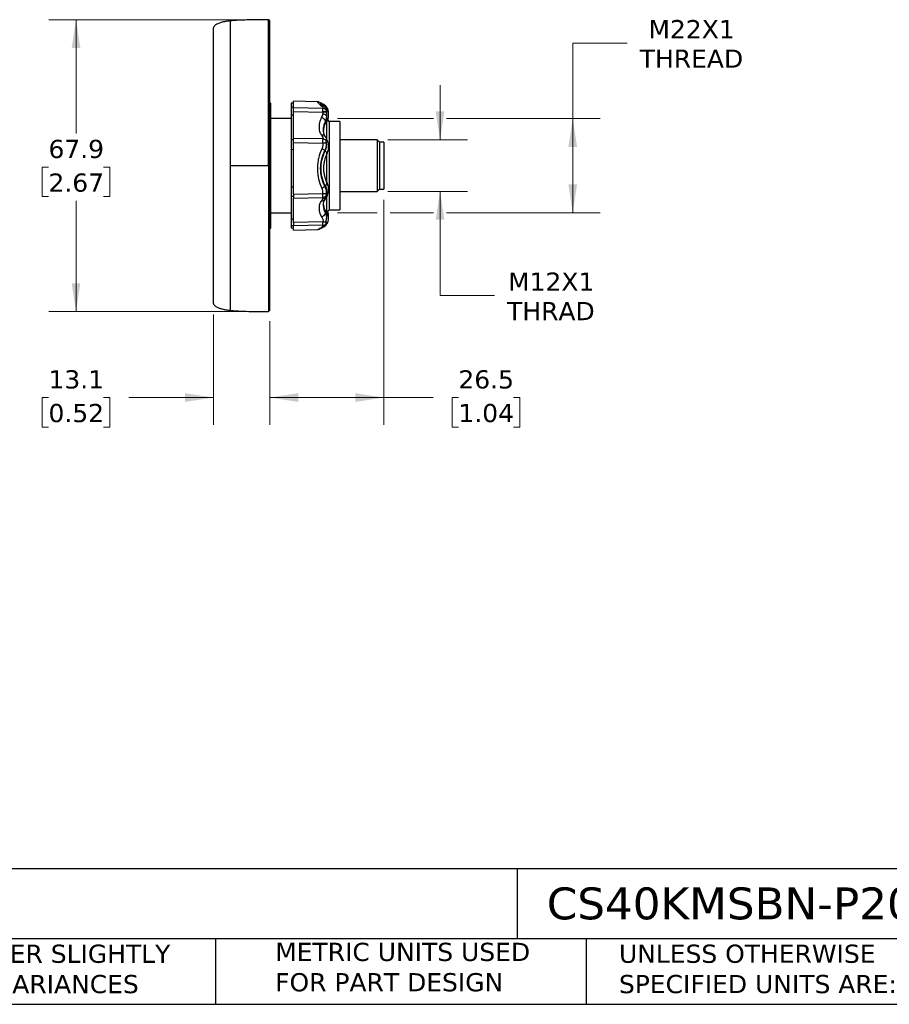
# Model space of a CAD drawing. Header units: millimetres. Extents: x 13 to 546, y 13 to 419.
# Tile 2 of 9: x 196 to 398, y 13 to 242. Entities that reach past the tile are written whole.
import ezdxf

# ---------------------------------------------------------------- set-up
doc = ezdxf.new("R2010")
doc.units = ezdxf.units.MM
doc.header["$LTSCALE"] = 2
doc.linetypes.add('SLD-Solid', pattern=[0])
doc.layers.add('TEXT', color=140, linetype='SLD-Solid', lineweight=25)
doc.styles.add('SLDTEXTSTYLE0', font='VERDANA.TTF')
doc.dimstyles.new('SLDDIMSTYLE1', dxfattribs={"dimtxt": 4.316016, "dimasz": 6.604, "dimexe": 0, "dimexo": 0.0625, "dimgap": 1.079004, "dimtad": 0, "dimtih": 1, "dimtoh": 1, "dimrnd": 1e-09, "dimzin": 12, "dimdsep": 46, "dimtxsty": 'SLDTEXTSTYLE0', "dimsah": 1, "dimcen": 0.09, "dimadec": 0, "dimazin": 3, "dimtfac": 1, "dimtofl": 0, "dimtmove": 0, "dimatfit": 3, "dimfxl": 0, "dimfrac": 2, "dimtolj": 1, "dimtzin": 12, "dimarcsym": 0})
doc.dimstyles.new('SLDDIMSTYLE2', dxfattribs={"dimtxt": 4.316016, "dimasz": 6.604, "dimexe": 0, "dimexo": 0.0625, "dimgap": 1.079004, "dimtad": 0, "dimtih": 1, "dimtoh": 1, "dimrnd": 1e-09, "dimzin": 12, "dimdsep": 46, "dimtxsty": 'SLDTEXTSTYLE0', "dimsah": 1, "dimcen": 0.09, "dimadec": 0, "dimazin": 3, "dimtfac": 1, "dimtmove": 0, "dimatfit": 0, "dimfxl": 0, "dimfrac": 2, "dimtolj": 1, "dimtzin": 12, "dimarcsym": 0})

# ---------------------------------------------------------------- blocks, each defined once
blk = doc.blocks.new('_D_1')
at = {"color": 7, "linetype": 'SLD-Solid', "lineweight": 0}
for p, q in [((251.12, 241.74), (202.51, 241.74)), ((208.86, 241.74), (208.86, 215.28)), ((202.45, 207.45), (201, 207.45)), ((201, 207.45), (201, 200.59)), ((215.27, 207.45), (216.72, 207.45)), ((216.72, 207.45), (216.72, 200.59)), ((201, 200.59), (202.45, 200.59)), ((208.86, 173.84), (208.86, 199.63)), ((216.72, 200.59), (215.27, 200.59)), ((251.12, 173.84), (202.51, 173.84))]:
    blk.add_line(p, q, dxfattribs=at)
at = {"color": 7, "linetype": 'SLD-Solid', "lineweight": 18}
for points in [[(208.86, 241.74), (207.84, 235.14), (209.87, 235.14)], [(208.86, 173.84), (209.87, 180.45), (207.84, 180.45)]]:
    blk.add_solid(points, dxfattribs=at)
at = {"color": 7, "linetype": 'SLD-Solid', "lineweight": 18, "char_height": 4.233, "attachment_point": 1, "style": 'SLDTEXTSTYLE0'}
for s, insert in [('67.9', (202.45, 213.8)), ('2.67', (202.45, 205.97))]:
    blk.add_mtext(s, dxfattribs=dict(at, insert=insert))
blk = doc.blocks.new('_D_2')
at = {"color": 7, "linetype": 'SLD-Solid', "lineweight": 0}
for p, q in [((240.86, 173.19), (240.86, 147.49)), ((253.96, 171.6), (253.96, 147.49)), ((202.45, 153.84), (201, 153.84)), ((201, 153.84), (201, 146.98)), ((215.27, 153.84), (216.72, 153.84)), ((216.72, 153.84), (216.72, 146.98)), ((240.86, 153.84), (221.12, 153.84)), ((253.96, 153.84), (266.66, 153.84)), ((201, 146.98), (202.45, 146.98)), ((216.72, 146.98), (215.27, 146.98))]:
    blk.add_line(p, q, dxfattribs=at)
at = {"color": 7, "linetype": 'SLD-Solid', "lineweight": 18}
for points in [[(240.86, 153.84), (234.26, 154.86), (234.26, 152.83)], [(253.96, 153.84), (260.56, 152.83), (260.56, 154.86)]]:
    blk.add_solid(points, dxfattribs=at)
at = {"color": 7, "linetype": 'SLD-Solid', "lineweight": 18, "char_height": 4.233, "attachment_point": 1, "style": 'SLDTEXTSTYLE0'}
for s, insert in [('13.1', (202.45, 160.19)), ('0.52', (202.45, 152.36))]:
    blk.add_mtext(s, dxfattribs=dict(at, insert=insert))
blk = doc.blocks.new('_D_3')
at = {"color": 7, "linetype": 'SLD-Solid', "lineweight": 0}
for p, q in [((280.46, 199.8), (280.46, 147.49)), ((253.96, 171.6), (253.96, 147.49)), ((253.96, 153.84), (280.46, 153.84)), ((280.46, 153.84), (292, 153.84)), ((297.85, 153.84), (296.4, 153.84)), ((296.4, 153.84), (296.4, 146.98)), ((310.67, 153.84), (312.12, 153.84)), ((312.12, 153.84), (312.12, 146.98)), ((296.4, 146.98), (297.85, 146.98)), ((312.12, 146.98), (310.67, 146.98))]:
    blk.add_line(p, q, dxfattribs=at)
at = {"color": 7, "linetype": 'SLD-Solid', "lineweight": 18}
for points in [[(253.96, 153.84), (260.56, 152.83), (260.56, 154.86)], [(280.46, 153.84), (273.86, 154.86), (273.86, 152.83)]]:
    blk.add_solid(points, dxfattribs=at)
at = {"color": 7, "linetype": 'SLD-Solid', "lineweight": 18, "char_height": 4.233, "attachment_point": 1, "style": 'SLDTEXTSTYLE0'}
for s, insert in [('26.5', (297.85, 160.19)), ('1.04', (297.85, 152.36))]:
    blk.add_mtext(s, dxfattribs=dict(at, insert=insert))
blk = doc.blocks.new('_D_4')
at = {"color": 7, "linetype": 'SLD-Solid', "lineweight": 0}
for p, q in [((337.16, 236.28), (324.46, 236.28)), ((324.46, 236.28), (324.46, 218.74)), ((269.7, 218.74), (292.06, 218.74)), ((295.1, 218.74), (330.81, 218.74)), ((324.46, 218.74), (324.46, 196.84)), ((269.7, 196.84), (278.94, 196.84)), ((281.98, 196.84), (292.06, 196.84)), ((295.1, 196.84), (330.81, 196.84))]:
    blk.add_line(p, q, dxfattribs=at)
at = {"color": 7, "linetype": 'SLD-Solid', "lineweight": 18}
for points in [[(324.46, 218.74), (323.45, 212.14), (325.48, 212.14)], [(324.46, 196.84), (325.48, 203.45), (323.45, 203.45)]]:
    blk.add_solid(points, dxfattribs=at)
at = {"color": 7, "linetype": 'SLD-Solid', "lineweight": 18, "char_height": 4.233, "attachment_point": 1, "style": 'SLDTEXTSTYLE0'}
for s, insert in [('M22X1', (342.08, 241.66)), ('THREAD', (340.06, 234.8))]:
    blk.add_mtext(s, dxfattribs=dict(at, insert=insert))
blk = doc.blocks.new('_D_5')
at = {"color": 7, "linetype": 'SLD-Solid', "lineweight": 0}
for p, q in [((293.58, 213.79), (293.58, 226.49)), ((281.45, 213.79), (299.93, 213.79)), ((281.45, 201.79), (299.93, 201.79)), ((293.58, 177.56), (293.58, 201.79)), ((306.28, 177.56), (293.58, 177.56))]:
    blk.add_line(p, q, dxfattribs=at)
at = {"color": 7, "linetype": 'SLD-Solid', "lineweight": 18}
for points in [[(293.58, 213.79), (294.6, 220.4), (292.56, 220.4)], [(293.58, 201.79), (292.56, 195.19), (294.6, 195.19)]]:
    blk.add_solid(points, dxfattribs=at)
at = {"color": 7, "linetype": 'SLD-Solid', "lineweight": 18, "char_height": 4.233, "attachment_point": 1, "style": 'SLDTEXTSTYLE0'}
for s, insert in [('M12X1', (309.41, 182.93)), ('THRAD', (309.18, 176.07))]:
    blk.add_mtext(s, dxfattribs=dict(at, insert=insert))

msp = doc.modelspace()

# ---------------------------------------------------------------- linework, layer by layer
for p, q in [((253.961, 241.443), (253.661, 241.743)), ((253.661, 207.793), (253.661, 241.743)), ((253.961, 174.143), (253.961, 241.443)), ((254.211, 193.343), (254.211, 222.243)), ((259.461, 222.302), (258.961, 222.293)), ((258.961, 222.293), (258.961, 221.397)), ((265.074, 222.644), (259.461, 222.791)), ((259.461, 221.235), (259.461, 222.791)), ((265.08, 222.639), (265.053, 222.644)), ((259.461, 221.41), (258.961, 221.397)), ((266.315, 221.104), (259.461, 221.235)), ((259.461, 220.373), (266.346, 220.242)), ((259.461, 214.116), (259.461, 220.373)), ((266.874, 221.324), (266.623, 221.542)), ((266.96, 221.662), (266.684, 221.883)), ((266.732, 221.449), (266.701, 221.475)), ((266.851, 221.706), (266.732, 221.84)), ((266.935, 221.659), (266.732, 221.84)), ((267.022, 221.154), (267.045, 221.131)), ((267.09, 221.506), (267.078, 221.527)), ((258.961, 218.743), (254.211, 218.743)), ((258.961, 219.601), (259.461, 219.611)), ((258.961, 219.601), (258.961, 213.779)), ((266.886, 217.595), (267.075, 217.846)), ((267.161, 218.002), (267.161, 214.024)), ((267.811, 218.093), (267.431, 218.473)), ((267.485, 218.68), (267.478, 218.653)), ((267.504, 218.676), (267.595, 219.115)), ((270.261, 218.093), (267.811, 218.093)), ((267.811, 218.093), (267.811, 197.493)), ((270.261, 218.093), (270.261, 197.493)), ((259.461, 213.773), (258.961, 213.779)), ((266.347, 213.994), (259.461, 214.116)), ((259.461, 201.142), (259.461, 213.156)), ((259.461, 213.156), (266.315, 213.029)), ((267.106, 214.092), (267.158, 213.955)), ((267.235, 213.866), (267.124, 214.101)), ((278.911, 213.793), (270.261, 213.793)), ((279.461, 213.243), (278.911, 213.793)), ((278.911, 213.793), (278.911, 201.793)), ((280.461, 213.243), (279.461, 213.243)), ((279.461, 213.243), (279.461, 202.343)), ((280.461, 213.243), (280.461, 202.343)), ((258.961, 211.516), (258.961, 202.774)), ((259.461, 211.505), (258.961, 211.516)), ((266.851, 211.204), (266.732, 211.304)), ((267.161, 210.355), (267.161, 204.061)), ((267.257, 210.576), (267.29, 210.644)), ((267.279, 210.632), (267.278, 210.619)), ((267.284, 210.673), (267.279, 210.632)), ((253.661, 207.793), (253.661, 173.843)), ((267.183, 204.032), (267.237, 203.882)), ((267.323, 203.719), (267.246, 203.894)), ((259.461, 202.784), (258.961, 202.774)), ((266.85, 203.094), (266.732, 202.982)), ((267.278, 203.815), (267.313, 203.715)), ((267.313, 203.715), (267.422, 203.411)), ((270.261, 201.793), (278.911, 201.793)), ((278.911, 201.793), (279.461, 202.343)), ((279.461, 202.343), (280.461, 202.343)), ((258.961, 200.67), (259.461, 200.675)), ((258.961, 200.67), (258.961, 195.37)), ((259.461, 201.142), (266.315, 201.282)), ((259.461, 200.259), (266.346, 200.394)), ((259.461, 194.563), (259.461, 200.259)), ((267.158, 200.509), (267.119, 200.438)), ((267.139, 200.431), (267.22, 200.595)), ((267.161, 200.454), (267.161, 197.047)), ((267.024, 197.251), (266.857, 197.439)), ((267.264, 196.946), (267.811, 197.493)), ((267.503, 196.913), (267.431, 197.114)), ((267.811, 197.493), (270.261, 197.493)), ((254.211, 196.843), (258.961, 196.843)), ((259.461, 195.361), (258.961, 195.37)), ((266.347, 194.706), (259.461, 194.563)), ((267.485, 196.906), (267.478, 196.934)), ((267.488, 196.433), (267.494, 196.412)), ((267.595, 196.472), (267.504, 196.91)), ((267.601, 195.959), (267.511, 196.416)), ((259.461, 193.767), (258.961, 193.779)), ((258.961, 193.779), (258.961, 193.293)), ((258.961, 193.293), (259.461, 193.285)), ((266.315, 193.931), (259.461, 193.787)), ((259.461, 192.796), (259.461, 193.787)), ((259.461, 192.796), (265.074, 192.943)), ((266.548, 193.595), (266.96, 193.924)), ((267.09, 194.08), (267.078, 194.059)), ((253.661, 173.843), (253.961, 174.143))]:
    msp.add_line(p, q)
at = {"flags": 128}
for points in [[(267.252, 210.567), (267.269, 210.615), (267.265, 210.672), (267.241, 210.738), (267.197, 210.813), (267.133, 210.894), (267.051, 210.982), (266.952, 211.076), (266.835, 211.173)], [(267.216, 200.587), (267.194, 200.552), (267.158, 200.509)]]:
    msp.add_lwpolyline(points, dxfattribs=at)
for centre, radius, start, end in [((253.811, 221.609), 0.75, 57.76905, 78.46304), ((266.254, 220.025), 1.081, 41.56054, 86.80756), ((266.591, 218.985), 1.371, 70.55668, 100.7183), ((266.628, 218.81), 1.46, 72.18814, 101.15184), ((265.54, 220.579), 1.722, 10.49772, 41.22999), ((265.755, 217.752), 1.235, 19.43739, 78.22957), ((266.101, 218.259), 1.575, 47.86121, 81.39435), ((266.471, 217.858), 0.491, 327.88937, 355.16295), ((266.683, 218.161), 0.503, 321.35863, 353.46341), ((265.459, 218.804), 1.81, 352.23984, 20.14264), ((266.24, 214.178), 0.733, 34.27683, 108.52854), ((266.512, 211.081), 1.958, 73.66004, 95.79208), ((266.979, 213.725), 0.292, 27.81828, 52.22199), ((266.41, 203.852), 0.843, 300.34392, 0.95151), ((266.193, 200.386), 0.777, 256.15025, 324.23679), ((266.475, 202.882), 1.608, 264.28203, 291.45859), ((266.198, 201.594), 1.158, 276.85005, 317.15851), ((266.439, 201.06), 0.906, 263.50756, 322.53881), ((266.219, 201.517), 1.13, 276.43157, 319.1854), ((266.404, 197.114), 0.558, 4.48871, 35.387), ((266.625, 196.857), 0.561, 5.8765, 44.49942), ((265.759, 197.09), 1.206, 281.84503, 344.1779), ((265.315, 196.177), 1.954, 340.60061, 7.52448), ((253.811, 193.978), 0.75, 281.53696, 302.23095), ((266.26, 194.984), 1.054, 272.99346, 319.63962)]:
    msp.add_arc(centre, radius, start, end)
for points, knots in [([(244.712, 241.455), (244.354, 241.413), (243.659, 241.332), (242.693, 241.109), (241.935, 240.849), (241.41, 240.578), (241.092, 240.339), (240.928, 240.128), (240.868, 239.969), (240.863, 239.896), (240.861, 239.862)], [0, 0, 0, 0, 0.2469618, 0.4807459, 0.6788921, 0.7958435, 0.8848038, 0.95002, 0.9763247, 1, 1, 1, 1]), ([(253.661, 241.743), (251.989, 241.739), (249.66, 241.734), (246.676, 241.614), (245.367, 241.508), (244.712, 241.455)], [0, 0, 0, 0, 0.5599991, 0.7800022, 1, 1, 1, 1]), ([(244.712, 241.455), (244.712, 241.455), (244.712, 241.238), (244.712, 240.378), (244.712, 239.735), (244.712, 238.049), (244.712, 237.006), (244.712, 234.558), (244.712, 233.153), (244.712, 230.038), (244.712, 228.326), (244.712, 224.663), (244.712, 222.71), (244.712, 218.64), (244.712, 216.521), (244.712, 212.199), (244.712, 209.996), (244.712, 207.793)], [0, 0, 0, 0, 0.125, 0.125, 0.25, 0.25, 0.375, 0.375, 0.5, 0.5, 0.625, 0.625, 0.75, 0.75, 0.875, 0.875, 1, 1, 1, 1]), ([(240.861, 175.725), (240.861, 175.725), (240.861, 175.932), (240.861, 176.751), (240.861, 177.363), (240.861, 178.969), (240.861, 179.963), (240.861, 182.296), (240.861, 183.633), (240.861, 186.602), (240.861, 188.232), (240.861, 191.722), (240.861, 193.582), (240.861, 197.46), (240.861, 199.479), (240.861, 203.596), (240.861, 205.694), (240.861, 209.892), (240.861, 211.991), (240.861, 216.108), (240.861, 218.126), (240.861, 222.004), (240.861, 223.864), (240.861, 227.355), (240.861, 228.985), (240.861, 231.953), (240.861, 233.291), (240.861, 235.623), (240.861, 236.617), (240.861, 238.224), (240.861, 238.836), (240.861, 239.655), (240.861, 239.862), (240.861, 239.862)], [0, 0, 0, 0, 0.0625, 0.0625, 0.125, 0.125, 0.1875, 0.1875, 0.25, 0.25, 0.3125, 0.3125, 0.375, 0.375, 0.4375, 0.4375, 0.5, 0.5, 0.5625, 0.5625, 0.625, 0.625, 0.6875, 0.6875, 0.75, 0.75, 0.8125, 0.8125, 0.875, 0.875, 0.9375, 0.9375, 1, 1, 1, 1]), ([(265.102, 222.634), (265.046, 222.653), (265.025, 222.646), (265.052, 222.578), (265.102, 222.517), (265.353, 222.261), (265.654, 221.995), (266.072, 221.661)], [0, 0, 0, 0, 0.25, 0.25, 0.5, 0.5, 1, 1, 1, 1]), ([(266.572, 221.978), (266.436, 222.055), (266.154, 222.215), (265.753, 222.426), (265.401, 222.586), (265.226, 222.612), (265.15, 222.624)], [0, 0, 0, 0, 0.239278, 0.4972388, 0.7800457, 1, 1, 1, 1]), ([(266.733, 221.84), (266.58, 221.926), (266.276, 222.098), (265.961, 222.267), (265.759, 222.358), (265.701, 222.347), (265.724, 222.293), (265.805, 222.217), (265.817, 222.205)], [0, 0, 0, 0, 0.1926683, 0.384648, 0.5788644, 0.7714316, 0.9645261, 1, 1, 1, 1]), ([(266.65, 221.523), (266.52, 221.621), (266.261, 221.818), (265.982, 222.047), (265.879, 222.143), (265.828, 222.191)], [0, 0, 0, 0, 0.3364206, 0.668474, 1, 1, 1, 1]), ([(266.835, 221.714), (266.692, 221.794), (266.405, 221.955), (266.105, 222.115), (265.919, 222.196), (265.85, 222.198), (265.902, 222.132), (265.925, 222.103)], [0, 0, 0, 0, 0.2079674, 0.4162574, 0.6268736, 0.8358293, 1, 1, 1, 1]), ([(258.961, 221.397), (258.961, 221.315), (258.961, 221.214), (258.961, 220.978), (258.961, 220.84), (258.961, 220.535), (258.961, 220.367), (258.961, 220.004), (258.961, 219.808), (258.961, 219.601)], [0, 0, 0, 0, 0.25, 0.25, 0.5, 0.5, 0.75, 0.75, 1, 1, 1, 1]), ([(259.461, 220.373), (259.461, 220.559), (259.461, 220.729), (259.461, 221.022), (259.461, 221.142), (259.461, 221.235)], [0, 0, 0, 0, 0.5, 0.5, 1, 1, 1, 1]), ([(266.627, 221.535), (266.618, 221.543), (266.563, 221.589), (266.438, 221.638), (266.26, 221.677), (266.134, 221.666), (266.072, 221.661)], [0, 0, 0, 0, 0.0663837, 0.3798785, 0.6933777, 1, 1, 1, 1]), ([(266.072, 221.661), (266.091, 221.645), (266.129, 221.613), (266.178, 221.563), (266.22, 221.511), (266.255, 221.458), (266.289, 221.39), (266.316, 221.307), (266.328, 221.207), (266.319, 221.139), (266.315, 221.104)], [0, 0, 0, 0, 0.0999681, 0.19955, 0.2990028, 0.3985845, 0.4985526, 0.6659216, 0.8326638, 1, 1, 1, 1]), ([(266.336, 220.332), (266.333, 220.369), (266.325, 220.444), (266.317, 220.552), (266.311, 220.659), (266.307, 220.761), (266.306, 220.858), (266.306, 220.949), (266.309, 221.033), (266.313, 221.08), (266.315, 221.104)], [0, 0, 0, 0, 0.1128858, 0.2296781, 0.3502257, 0.4743193, 0.601692, 0.7320207, 0.8649305, 1, 1, 1, 1]), ([(266.733, 221.84), (266.691, 221.884), (266.635, 221.943), (266.563, 221.979), (266.545, 221.988)], [0, 0, 0, 0, 0.7486666, 1, 1, 1, 1]), ([(266.834, 221.332), (266.905, 221.264), (267.088, 221.087), (267.073, 220.873), (267.063, 220.742)], [0, 0, 0, 0, 0.3871464, 1, 1, 1, 1]), ([(266.851, 221.706), (266.927, 221.607), (267.083, 221.406), (267.214, 221.107), (267.243, 220.91), (267.252, 220.848)], [0, 0, 0, 0, 0.4010683, 0.8111895, 1, 1, 1, 1]), ([(267.078, 221.527), (267.077, 221.53), (267.039, 221.598), (266.943, 221.653), (266.851, 221.706)], [0, 0, 0, 0, 0.0406571, 1, 1, 1, 1]), ([(267.035, 221.153), (267.014, 221.175), (266.972, 221.219), (266.93, 221.263), (266.909, 221.285)], [0, 0, 0, 0, 0.49998315, 1, 1, 1, 1]), ([(267.084, 221.524), (267.063, 221.548), (267.02, 221.595), (266.977, 221.643), (266.956, 221.667)], [0, 0, 0, 0, 0.4999852, 1, 1, 1, 1]), ([(267.063, 220.742), (267.059, 220.723), (267.052, 220.685), (267.044, 220.618), (267.037, 220.532), (267.034, 220.422), (267.043, 220.325), (267.048, 220.278)], [0, 0, 0, 0, 0.17076061, 0.33710033, 0.50042471, 0.75808323, 1, 1, 1, 1]), ([(267.592, 219.1), (267.618, 219.275), (267.67, 219.632), (267.588, 220.177), (267.391, 220.701), (267.158, 220.996), (267.043, 221.141)], [0, 0, 0, 0, 0.2437365, 0.4964015, 0.7510727, 1, 1, 1, 1]), ([(267.045, 221.131), (267.055, 221.122), (267.144, 221.036), (267.201, 220.845), (267.207, 220.567), (267.1, 220.373), (267.048, 220.278)], [0, 0, 0, 0, 0.0392944, 0.35937, 0.6830217, 1, 1, 1, 1]), ([(267.075, 220.2), (267.088, 220.159), (267.114, 220.077), (267.142, 219.949), (267.158, 219.829), (267.166, 219.723), (267.168, 219.634), (267.166, 219.555), (267.16, 219.488), (267.159, 219.446), (267.158, 219.427)], [0, 0, 0, 0, 0.162493, 0.329215, 0.5001837, 0.6250387, 0.7388804, 0.8416943, 0.9313367, 1, 1, 1, 1]), ([(267.615, 219.832), (267.629, 219.938), (267.664, 220.222), (267.573, 220.671), (267.386, 221.137), (267.187, 221.392), (267.092, 221.514)], [0, 0, 0, 0, 0.1760955, 0.4710114, 0.747866, 1, 1, 1, 1]), ([(266.007, 214.873), (265.836, 215.151), (265.705, 215.454), (265.531, 216.089), (265.487, 216.423), (265.487, 217.126), (265.532, 217.487), (265.705, 218.217), (265.835, 218.587), (266.007, 218.961)], [0, 0, 0, 0, 0.25, 0.25, 0.5, 0.5, 0.75, 0.75, 1, 1, 1, 1]), ([(266.007, 218.961), (266.07, 219.099), (266.133, 219.238), (266.248, 219.522), (266.3, 219.667), (266.337, 219.817)], [0, 0, 0, 0, 0.5, 0.5, 1, 1, 1, 1]), ([(266.501, 215.766), (266.485, 215.876), (266.423, 216.288), (266.537, 217.105), (266.79, 217.805), (266.919, 218.163)], [0, 0, 0, 0, 0.1525767, 0.5666031, 1, 1, 1, 1]), ([(266.96, 217.816), (266.891, 217.703), (266.748, 217.468), (266.592, 217.044), (266.482, 216.559), (266.468, 216.2), (266.461, 216.015)], [0, 0, 0, 0, 0.2274765, 0.4695161, 0.7270239, 1, 1, 1, 1]), ([(266.461, 216.015), (266.467, 216.175), (266.48, 216.527), (266.606, 217.085), (266.788, 217.417), (266.886, 217.595)], [0, 0, 0, 0, 0.2788169, 0.6126275, 1, 1, 1, 1]), ([(267.158, 219.427), (267.157, 219.375), (267.154, 219.27), (267.14, 219.113), (267.119, 218.954), (267.091, 218.796), (267.056, 218.637), (267.016, 218.479), (266.97, 218.321), (266.936, 218.216), (266.919, 218.163)], [0, 0, 0, 0, 0.1212903, 0.2437437, 0.3672615, 0.4917815, 0.6172802, 0.7437734, 0.8713157, 1, 1, 1, 1]), ([(267.075, 217.846), (267.178, 217.981), (267.386, 218.256), (267.464, 218.533), (267.503, 218.674)], [0, 0, 0, 0, 0.493349, 1, 1, 1, 1]), ([(267.478, 218.653), (267.468, 218.59), (267.439, 218.412), (267.284, 218.225), (267.183, 218.104)], [0, 0, 0, 0, 0.350444, 1, 1, 1, 1]), ([(267.575, 219.113), (267.561, 219.037), (267.528, 218.845), (267.356, 218.667), (267.252, 218.56)], [0, 0, 0, 0, 0.397995, 1, 1, 1, 1]), ([(266.845, 214.591), (266.734, 214.816), (266.512, 215.266), (266.478, 215.822), (266.461, 216.1)], [0, 0, 0, 0, 0.5005977, 1, 1, 1, 1]), ([(258.961, 213.779), (258.961, 213.645), (258.961, 213.494), (258.961, 213.164), (258.961, 212.982), (258.961, 212.598), (258.961, 212.395), (258.961, 211.969), (258.961, 211.745), (258.961, 211.516)], [0, 0, 0, 0, 0.25, 0.25, 0.5, 0.5, 0.75, 0.75, 1, 1, 1, 1]), ([(259.461, 213.156), (259.461, 213.352), (259.461, 213.535), (259.461, 213.862), (259.461, 214.002), (259.461, 214.116)], [0, 0, 0, 0, 0.5, 0.5, 1, 1, 1, 1]), ([(266.007, 214.873), (266.1, 214.721), (266.193, 214.573), (266.303, 214.353), (266.337, 214.28), (266.375, 214.134), (266.376, 214.061), (266.347, 213.994)], [0, 0, 0, 0, 0.5, 0.5, 0.75, 0.75, 1, 1, 1, 1]), ([(266.315, 213.029), (266.318, 212.985), (266.324, 212.896), (266.324, 212.762), (266.318, 212.629), (266.304, 212.495), (266.279, 212.332), (266.235, 212.14), (266.166, 211.922), (266.103, 211.781), (266.072, 211.711)], [0, 0, 0, 0, 0.0999622, 0.1995413, 0.2989956, 0.3985844, 0.498566, 0.6659147, 0.8326542, 1, 1, 1, 1]), ([(266.315, 213.029), (266.306, 213.228), (266.303, 213.41), (266.312, 213.742), (266.324, 213.881), (266.347, 213.994)], [0, 0, 0, 0, 0.5, 0.5, 1, 1, 1, 1]), ([(266.347, 213.994), (266.474, 213.975), (266.607, 213.934), (266.848, 213.808), (266.957, 213.725), (267.043, 213.632)], [0, 0, 0, 0, 0.5, 0.5, 1, 1, 1, 1]), ([(267.123, 214.087), (267.083, 214.164), (267.006, 214.313), (266.898, 214.5), (266.845, 214.591)], [0, 0, 0, 0, 0.5154996, 1, 1, 1, 1]), ([(266.851, 211.204), (266.941, 211.382), (267.016, 211.569), (267.131, 211.959), (267.17, 212.163), (267.225, 212.784), (267.173, 213.203), (267.048, 213.58)], [0, 0, 0, 0, 0.25, 0.25, 0.5, 0.5, 1, 1, 1, 1]), ([(267.063, 212.96), (267.051, 213.084), (267.042, 213.199), (267.035, 213.411), (267.036, 213.504), (267.048, 213.58)], [0, 0, 0, 0, 0.5, 0.5, 1, 1, 1, 1]), ([(267.043, 213.632), (267.043, 213.641), (267.044, 213.661), (267.052, 213.689), (267.062, 213.72), (267.074, 213.748), (267.084, 213.774), (267.097, 213.803), (267.112, 213.837), (267.127, 213.874), (267.138, 213.904), (267.145, 213.928), (267.15, 213.947), (267.156, 213.952), (267.158, 213.955)], [0, 0, 0, 0, 0.0441926, 0.1005678, 0.1696558, 0.251563, 0.3141483, 0.3765501, 0.5010003, 0.6211744, 0.749606, 0.8414744, 0.9161818, 1, 1, 1, 1]), ([(267.294, 210.667), (267.409, 210.968), (267.631, 211.547), (267.666, 212.435), (267.534, 213.211), (267.331, 213.657), (267.238, 213.861)], [0, 0, 0, 0, 0.2905793, 0.5596715, 0.7987048, 1, 1, 1, 1]), ([(266.072, 211.711), (265.738, 211.008), (265.48, 210.27), (265.215, 209.102), (265.147, 208.699), (265.057, 207.898), (265.035, 207.497), (265.035, 207.097)], [0, 0, 0, 0, 0.5, 0.5, 0.75, 0.75, 1, 1, 1, 1]), ([(266.732, 211.304), (266.691, 211.222), (266.608, 211.058), (266.493, 210.806), (266.385, 210.55), (266.284, 210.289), (266.191, 210.025), (266.106, 209.758), (266.029, 209.488), (265.96, 209.216), (265.9, 208.941), (265.847, 208.663), (265.804, 208.382), (265.768, 208.099), (265.742, 207.814), (265.724, 207.529), (265.716, 207.244), (265.716, 206.961), (265.725, 206.679), (265.743, 206.397), (265.769, 206.117), (265.805, 205.838), (265.849, 205.559), (265.902, 205.283), (265.963, 205.01), (266.032, 204.741), (266.109, 204.477), (266.194, 204.217), (266.287, 203.961), (266.387, 203.71), (266.494, 203.463), (266.609, 203.219), (266.691, 203.061), (266.732, 202.982)], [0, 0, 0, 0, 0.0323097, 0.0646224, 0.0969778, 0.1293931, 0.1617398, 0.1939787, 0.2261547, 0.2583044, 0.2904681, 0.3226881, 0.3550093, 0.3874734, 0.420076, 0.452531, 0.4848395, 0.5170463, 0.549197, 0.5813365, 0.6135094, 0.64576, 0.6781335, 0.7106592, 0.7430995, 0.7753671, 0.807515, 0.8395831, 0.8716083, 0.9036268, 0.9356756, 0.9677889, 1, 1, 1, 1]), ([(266.835, 203.124), (266.53, 203.717), (266.291, 204.35), (266.044, 205.357), (265.98, 205.707), (265.896, 206.409), (265.875, 206.761), (265.875, 207.467), (265.895, 207.821), (265.979, 208.527), (266.043, 208.882), (266.289, 209.909), (266.529, 210.56), (266.835, 211.173)], [0, 0, 0, 0, 0.25, 0.25, 0.375, 0.375, 0.5, 0.5, 0.625, 0.625, 0.75, 0.75, 1, 1, 1, 1]), ([(266.733, 211.304), (266.654, 211.37), (266.551, 211.442), (266.321, 211.584), (266.194, 211.653), (266.072, 211.711)], [0, 0, 0, 0, 0.5, 0.5, 1, 1, 1, 1]), ([(267.063, 212.96), (267.067, 212.907), (267.075, 212.801), (267.077, 212.64), (267.069, 212.476), (267.052, 212.309), (267.025, 212.141), (266.988, 211.972), (266.94, 211.803), (266.882, 211.636), (266.814, 211.468), (266.76, 211.359), (266.732, 211.304)], [0, 0, 0, 0, 0.0937711, 0.1888618, 0.2855363, 0.3840856, 0.4843737, 0.5852795, 0.6869801, 0.7897831, 0.8940083, 1, 1, 1, 1]), ([(266.851, 211.204), (266.928, 211.142), (267.086, 211.017), (267.229, 210.854), (267.299, 210.736), (267.288, 210.688), (267.284, 210.673)], [0, 0, 0, 0, 0.2846774, 0.5757805, 0.8667672, 1, 1, 1, 1]), ([(267.252, 210.567), (266.997, 210.047), (266.8, 209.501), (266.598, 208.646), (266.546, 208.352), (266.477, 207.767), (266.46, 207.475), (266.461, 207.183)], [0, 0, 0, 0, 0.5, 0.5, 0.75, 0.75, 1, 1, 1, 1]), ([(244.712, 207.793), (244.795, 207.793), (245.044, 207.793), (245.46, 207.793), (245.96, 207.793), (246.46, 207.793), (246.96, 207.793), (247.46, 207.793), (247.96, 207.793), (248.46, 207.793), (248.96, 207.793), (249.46, 207.793), (249.96, 207.793), (250.46, 207.793), (250.961, 207.793), (251.461, 207.793), (251.961, 207.793), (252.453, 207.793), (253.02, 207.793), (253.42, 207.793), (253.661, 207.793)], [0.29611951, 0.29611951, 0.29611951, 0.29611951, 0.31510264, 0.35325409, 0.39137737, 0.42947767, 0.46755936, 0.50562606, 0.54368084, 0.58172621, 0.61976431, 0.65779685, 0.69582528, 0.73385075, 0.77187416, 0.80989623, 0.84791749, 0.8859383, 0.92230493, 0.97718881, 0.97718881, 0.97718881, 0.97718881]), ([(244.712, 207.793), (244.712, 205.59), (244.712, 203.387), (244.712, 199.065), (244.712, 196.947), (244.712, 192.876), (244.712, 190.924), (244.712, 187.26), (244.712, 185.549), (244.712, 182.433), (244.712, 181.029), (244.712, 178.581), (244.712, 177.537), (244.712, 175.851), (244.712, 175.209), (244.712, 174.349), (244.712, 174.132), (244.712, 174.132)], [0, 0, 0, 0, 0.125, 0.125, 0.25, 0.25, 0.375, 0.375, 0.5, 0.5, 0.625, 0.625, 0.75, 0.75, 0.875, 0.875, 1, 1, 1, 1]), ([(265.035, 207.097), (265.035, 206.698), (265.057, 206.299), (265.147, 205.501), (265.214, 205.107), (265.478, 203.962), (265.738, 203.236), (266.072, 202.553)], [0, 0, 0, 0, 0.25, 0.25, 0.5, 0.5, 1, 1, 1, 1]), ([(266.461, 207.183), (266.461, 206.892), (266.478, 206.6), (266.546, 206.019), (266.599, 205.73), (266.801, 204.893), (266.997, 204.365), (267.252, 203.866)], [0, 0, 0, 0, 0.25, 0.25, 0.5, 0.5, 1, 1, 1, 1]), ([(258.961, 202.774), (258.961, 202.552), (258.961, 202.34), (258.961, 201.935), (258.961, 201.741), (258.961, 201.383), (258.961, 201.219), (258.961, 200.92), (258.961, 200.786), (258.961, 200.67)], [0, 0, 0, 0, 0.25, 0.25, 0.5, 0.5, 0.75, 0.75, 1, 1, 1, 1]), ([(266.072, 202.553), (266.194, 202.61), (266.321, 202.68), (266.551, 202.829), (266.654, 202.908), (266.732, 202.982)], [0, 0, 0, 0, 0.5, 0.5, 1, 1, 1, 1]), ([(266.315, 201.282), (266.334, 201.496), (266.322, 201.716), (266.24, 202.145), (266.17, 202.353), (266.072, 202.553)], [0, 0, 0, 0, 0.5, 0.5, 1, 1, 1, 1]), ([(266.732, 202.982), (266.76, 202.929), (266.814, 202.823), (266.882, 202.662), (266.94, 202.499), (266.988, 202.337), (267.025, 202.174), (267.052, 202.011), (267.069, 201.851), (267.077, 201.693), (267.075, 201.538), (267.067, 201.436), (267.063, 201.385)], [0, 0, 0, 0, 0.1059942, 0.2102192, 0.3130196, 0.4147152, 0.5156137, 0.6159012, 0.7144652, 0.811146, 0.9062362, 1, 1, 1, 1]), ([(267.278, 203.815), (267.283, 203.801), (267.293, 203.773), (267.296, 203.726), (267.291, 203.675), (267.276, 203.619), (267.252, 203.561), (267.218, 203.499), (267.176, 203.435), (267.125, 203.368), (267.067, 203.301), (267.001, 203.232), (266.93, 203.163), (266.877, 203.117), (266.85, 203.094)], [0, 0, 0, 0, 0.08315605, 0.16705852, 0.25149965, 0.33626347, 0.42112909, 0.50587404, 0.59027778, 0.67412507, 0.75720917, 0.83933474, 0.92032024, 1, 1, 1, 1]), ([(266.85, 203.094), (266.941, 202.922), (267.016, 202.742), (267.131, 202.362), (267.171, 202.163), (267.206, 201.767), (267.203, 201.565), (267.154, 201.174), (267.11, 200.985), (267.048, 200.806)], [0, 0, 0, 0, 0.25, 0.25, 0.5, 0.5, 0.75, 0.75, 1, 1, 1, 1]), ([(267.216, 200.587), (267.311, 200.784), (267.511, 201.198), (267.65, 201.904), (267.654, 202.673), (267.509, 203.177), (267.436, 203.432)], [0, 0, 0, 0, 0.2225365, 0.4690475, 0.7307861, 1, 1, 1, 1]), ([(259.461, 201.142), (259.461, 200.954), (259.461, 200.781), (259.461, 200.481), (259.461, 200.357), (259.461, 200.259)], [0, 0, 0, 0, 0.5, 0.5, 1, 1, 1, 1]), ([(266.007, 195.91), (265.836, 196.255), (265.705, 196.605), (265.531, 197.28), (265.487, 197.61), (265.487, 198.25), (265.532, 198.553), (265.705, 199.119), (265.835, 199.384), (266.007, 199.632)], [0, 0, 0, 0, 0.25, 0.25, 0.5, 0.5, 0.75, 0.75, 1, 1, 1, 1]), ([(266.007, 199.632), (266.07, 199.723), (266.133, 199.812), (266.248, 199.988), (266.3, 200.075), (266.337, 200.16)], [0, 0, 0, 0, 0.5, 0.5, 1, 1, 1, 1]), ([(266.336, 200.444), (266.333, 200.467), (266.325, 200.513), (266.317, 200.594), (266.311, 200.684), (266.307, 200.784), (266.306, 200.895), (266.306, 201.015), (266.309, 201.144), (266.313, 201.236), (266.315, 201.282)], [0, 0, 0, 0, 0.1128858, 0.2296781, 0.3502257, 0.4743193, 0.601692, 0.7320207, 0.8649305, 1, 1, 1, 1]), ([(266.461, 198.668), (266.477, 198.906), (266.51, 199.381), (266.719, 199.748), (266.823, 199.932)], [0, 0, 0, 0, 0.50003, 1, 1, 1, 1]), ([(266.823, 199.932), (266.884, 200.027), (267.012, 200.224), (267.095, 200.367), (267.138, 200.442)], [0, 0, 0, 0, 0.4822816, 1, 1, 1, 1]), ([(267.063, 201.385), (267.059, 201.348), (267.052, 201.273), (267.044, 201.167), (267.037, 201.048), (267.034, 200.923), (267.043, 200.844), (267.048, 200.806)], [0, 0, 0, 0, 0.1707606, 0.3371003, 0.5004247, 0.7580832, 1, 1, 1, 1]), ([(267.075, 200.778), (267.088, 200.765), (267.114, 200.737), (267.142, 200.693), (267.158, 200.651), (267.166, 200.614), (267.168, 200.582), (267.166, 200.553), (267.16, 200.525), (267.159, 200.514), (267.158, 200.509)], [0, 0, 0, 0, 0.162493, 0.329215, 0.5001837, 0.6250387, 0.7388804, 0.8416943, 0.9313367, 1, 1, 1, 1]), ([(266.461, 198.761), (266.461, 198.761), (266.448, 198.586), (266.491, 198.269), (266.591, 197.831), (266.748, 197.457), (266.891, 197.255), (266.96, 197.157)], [0, 0, 0, 0, 0.00075087, 0.27404878, 0.53116516, 0.77284835, 1, 1, 1, 1]), ([(266.857, 197.439), (266.745, 197.616), (266.522, 197.97), (266.481, 198.497), (266.461, 198.761)], [0, 0, 0, 0, 0.4975696, 1, 1, 1, 1]), ([(266.919, 196.761), (266.784, 197.098), (266.518, 197.758), (266.48, 198.369), (266.461, 198.668)], [0, 0, 0, 0, 0.5117118, 1, 1, 1, 1]), ([(267.509, 196.42), (267.468, 196.562), (267.387, 196.841), (267.144, 197.116), (267.024, 197.251)], [0, 0, 0, 0, 0.50762613, 1, 1, 1, 1]), ([(258.961, 195.37), (258.961, 195.175), (258.961, 194.995), (258.961, 194.662), (258.961, 194.508), (258.961, 194.238), (258.961, 194.121), (258.961, 193.921), (258.961, 193.84), (258.961, 193.779)], [0, 0, 0, 0, 0.25, 0.25, 0.5, 0.5, 0.75, 0.75, 1, 1, 1, 1]), ([(266.007, 195.91), (266.1, 195.721), (266.193, 195.53), (266.303, 195.23), (266.337, 195.128), (266.375, 194.919), (266.376, 194.81), (266.347, 194.706)], [0, 0, 0, 0, 0.5, 0.5, 0.75, 0.75, 1, 1, 1, 1]), ([(266.315, 193.931), (266.306, 194.006), (266.303, 194.11), (266.312, 194.377), (266.324, 194.532), (266.347, 194.706)], [0, 0, 0, 0, 0.5, 0.5, 1, 1, 1, 1]), ([(266.347, 194.706), (266.474, 194.683), (266.607, 194.675), (266.848, 194.69), (266.957, 194.715), (267.043, 194.751)], [0, 0, 0, 0, 0.5, 0.5, 1, 1, 1, 1]), ([(266.919, 196.761), (266.946, 196.679), (267, 196.517), (267.065, 196.27), (267.115, 196.022), (267.15, 195.775), (267.155, 195.61), (267.158, 195.528)], [0, 0, 0, 0, 0.2053507, 0.4079149, 0.6079309, 0.8053822, 1, 1, 1, 1]), ([(267.063, 194.301), (267.051, 194.347), (267.042, 194.406), (267.035, 194.545), (267.036, 194.624), (267.048, 194.709)], [0, 0, 0, 0, 0.5, 0.5, 1, 1, 1, 1]), ([(267.043, 194.751), (267.043, 194.76), (267.044, 194.78), (267.052, 194.82), (267.062, 194.87), (267.074, 194.923), (267.084, 194.975), (267.097, 195.039), (267.112, 195.119), (267.127, 195.218), (267.138, 195.31), (267.145, 195.39), (267.15, 195.46), (267.156, 195.504), (267.158, 195.528)], [0, 0, 0, 0, 0.0441869, 0.1005603, 0.1696502, 0.2515628, 0.3141481, 0.37655, 0.5010003, 0.6211687, 0.749606, 0.8414787, 0.9161818, 1, 1, 1, 1]), ([(267.048, 194.709), (267.099, 194.631), (267.204, 194.474), (267.215, 194.26), (267.129, 194.137), (267.09, 194.08)], [0, 0, 0, 0, 0.3479261, 0.7011166, 1, 1, 1, 1]), ([(267.092, 194.073), (267.187, 194.194), (267.386, 194.45), (267.575, 194.916), (267.671, 195.441), (267.621, 195.802), (267.596, 195.984)], [0, 0, 0, 0, 0.2236624, 0.4692538, 0.730867, 1, 1, 1, 1]), ([(267.183, 196.914), (267.283, 196.813), (267.447, 196.647), (267.476, 196.494), (267.488, 196.433)], [0, 0, 0, 0, 0.608265, 1, 1, 1, 1]), ([(267.252, 196.433), (267.355, 196.348), (267.534, 196.199), (267.567, 196.04), (267.581, 195.972)], [0, 0, 0, 0, 0.5771831, 1, 1, 1, 1]), ([(267.459, 196.548), (267.492, 196.62), (267.542, 196.732), (267.5, 196.86), (267.485, 196.906)], [0, 0, 0, 0, 0.6410835, 1, 1, 1, 1]), ([(267.562, 196.158), (267.587, 196.223), (267.629, 196.329), (267.589, 196.435), (267.574, 196.477)], [0, 0, 0, 0, 0.61225287, 1, 1, 1, 1]), ([(267.615, 195.754), (267.627, 195.823), (267.668, 196.067), (267.624, 196.311), (267.592, 196.487)], [0, 0, 0, 0, 0.2814621, 1, 1, 1, 1]), ([(259.461, 194.563), (259.461, 194.387), (259.461, 194.23), (259.461, 193.966), (259.461, 193.862), (259.461, 193.787)], [0, 0, 0, 0, 0.5, 0.5, 1, 1, 1, 1]), ([(265.073, 192.954), (265.08, 192.952), (265.104, 192.943), (265.286, 193.034), (265.6, 193.212), (265.915, 193.401), (266.072, 193.496)], [0, 0, 0, 0, 0.12306, 0.4150051, 0.7065791, 1, 1, 1, 1]), ([(265.079, 192.945), (265.135, 192.951), (265.272, 192.963), (265.476, 193.035), (265.749, 193.157), (266.103, 193.344), (266.409, 193.517), (266.572, 193.609)], [0, 0, 0, 0, 0.1182918, 0.2898875, 0.4941056, 0.7297533, 1, 1, 1, 1]), ([(266.072, 193.496), (266.17, 193.555), (266.241, 193.622), (266.323, 193.769), (266.334, 193.847), (266.315, 193.931)], [0, 0, 0, 0, 0.5, 0.5, 1, 1, 1, 1]), ([(266.546, 193.6), (266.51, 193.579), (266.422, 193.527), (266.259, 193.489), (266.134, 193.494), (266.072, 193.496)], [0, 0, 0, 0, 0.2555332, 0.6319055, 1, 1, 1, 1]), ([(266.684, 193.704), (266.657, 193.676), (266.616, 193.633), (266.564, 193.608), (266.546, 193.6)], [0, 0, 0, 0, 0.6612228, 1, 1, 1, 1]), ([(267.063, 194.301), (267.079, 194.196), (267.1, 194.06), (266.965, 193.952), (266.935, 193.928)], [0, 0, 0, 0, 0.7744238, 1, 1, 1, 1]), ([(266.956, 193.919), (266.977, 193.943), (267.02, 193.991), (267.063, 194.039), (267.084, 194.063)], [0, 0, 0, 0, 0.5000148, 1, 1, 1, 1]), ([(240.861, 175.725), (240.867, 175.671), (240.881, 175.545), (241.007, 175.346), (241.242, 175.123), (241.629, 174.885), (242.184, 174.645), (242.908, 174.424), (243.769, 174.24), (244.39, 174.169), (244.712, 174.132)], [0, 0, 0, 0, 0.0367146, 0.0863716, 0.1573723, 0.2585197, 0.3962277, 0.5714575, 0.7774423, 1, 1, 1, 1]), ([(244.712, 174.132), (245.545, 174.067), (247.212, 173.937), (250.197, 173.85), (252.347, 173.846), (253.661, 173.843)], [0, 0, 0, 0, 0.2799893, 0.5599908, 1, 1, 1, 1])]:
    msp.add_open_spline(points, degree=3, knots=knots)
for points in [[(266.346, 220.242), (266.343, 220.273), (266.34, 220.303), (266.336, 220.332)], [(266.337, 219.817), (266.371, 219.957), (266.379, 220.098), (266.346, 220.242)], [(266.835, 221.714), (266.84, 221.712), (266.846, 221.709), (266.851, 221.706)], [(267.048, 220.278), (267.057, 220.252), (267.066, 220.226), (267.075, 220.2)], [(267.252, 218.56), (267.128, 218.445), (267.016, 218.313), (266.919, 218.163)], [(266.96, 217.816), (267.028, 217.917), (267.102, 218.012), (267.183, 218.104)], [(267.183, 218.104), (267.206, 218.256), (267.229, 218.408), (267.252, 218.56)], [(267.043, 213.632), (267.045, 213.615), (267.046, 213.598), (267.048, 213.58)], [(266.835, 211.173), (266.84, 211.183), (266.846, 211.194), (266.851, 211.204)], [(267.183, 204.032), (267.102, 204.2), (267.028, 204.371), (266.96, 204.545)], [(267.252, 203.866), (267.229, 203.921), (267.206, 203.976), (267.183, 204.032)], [(267.278, 203.815), (267.269, 203.832), (267.261, 203.849), (267.252, 203.866)], [(266.85, 203.094), (266.845, 203.104), (266.84, 203.114), (266.835, 203.124)], [(266.346, 200.394), (266.343, 200.41), (266.34, 200.427), (266.336, 200.444)], [(266.337, 200.16), (266.371, 200.241), (266.379, 200.319), (266.346, 200.394)], [(267.048, 200.806), (267.057, 200.797), (267.066, 200.788), (267.075, 200.778)], [(267.183, 196.914), (267.102, 196.991), (267.028, 197.072), (266.96, 197.157)], [(266.919, 196.761), (267.016, 196.634), (267.128, 196.524), (267.252, 196.433)], [(267.043, 194.751), (267.045, 194.737), (267.046, 194.723), (267.048, 194.709)], [(267.252, 196.433), (267.229, 196.593), (267.206, 196.753), (267.183, 196.914)]]:
    msp.add_open_spline(points, degree=3)
at = {"layer": 'TEXT'}
for p, q in [((546.1, 44.252), (12.7, 44.252)), ((311.518, 44.252), (311.518, 27.94)), ((546.1, 27.94), (12.7, 27.94)), ((241.293, 27.94), (241.293, 12.7)), ((327.56, 27.94), (327.56, 12.7)), ((12.7, 12.7), (546.1, 12.7))]:
    msp.add_line(p, q, dxfattribs=at)

# ---------------------------------------------------------------- texts
at = {"layer": 'TEXT', "attachment_point": 1, "style": 'SLDTEXTSTYLE0'}
for s, insert, char_height in [('CS40KMSBN-P20-063A', (318.415, 39.881), 7.40833), ("PART DIMENSIONS MAY DIFFER SLIGHTLY ^JDUE TO MANUFACTURER'S VARIANCES", (110.239, 26.581), 4.23333), ('METRIC UNITS USED ^JFOR PART DESIGN', (255.209, 27.011), 4.23333), ('UNLESS OTHERWISE ^JSPECIFIED UNITS ARE:', (335.216, 26.582), 4.23333)]:
    msp.add_mtext(s, dxfattribs=dict(at, insert=insert, char_height=char_height))

# ---------------------------------------------------------------- dimensions: what is measured, and where the dimension line sits
at = {"color": 7, "linetype": 'SLD-Solid', "lineweight": 18}
dim = msp.add_linear_dim(base=(208.858, 173.843), p1=(253.661, 241.743), p2=(253.661, 173.843), angle=90, dimstyle='SLDDIMSTYLE1', dxfattribs=at)
dim.commit()
dim.dimension.update_dxf_attribs({"geometry": '_D_1', "text_midpoint": (208.858, 207.453), "dimtype": 160})
for base, p1, p2, text, dimstyle, picture, middle in [((324.464, 196.843), (267.161, 218.743), (267.161, 196.843), 'M22X1\\PTHREAD', 'SLDDIMSTYLE1', '_D_4', (324.464, 236.281)), ((293.58, 201.793), (278.911, 213.793), (278.911, 201.793), 'M12X1\\PTHRAD', 'SLDDIMSTYLE2', '_D_5', (293.58, 177.558))]:
    dim = msp.add_linear_dim(base=base, p1=p1, p2=p2, angle=90, text=text, dimstyle=dimstyle, dxfattribs=at)
    dim.commit()
    dim.dimension.update_dxf_attribs({"geometry": picture, "text_midpoint": middle, "dimtype": 160})
for base, p2, dimstyle, picture, middle in [((280.461, 153.843), (280.461, 202.343), 'SLDDIMSTYLE1', '_D_3', (304.258, 153.843)), ((240.861, 153.843), (240.861, 175.725), 'SLDDIMSTYLE2', '_D_2', (208.858, 153.843))]:
    dim = msp.add_linear_dim(base=base, p1=(253.961, 174.143), p2=p2, dimstyle=dimstyle, dxfattribs=at)
    dim.commit()
    dim.dimension.update_dxf_attribs({"geometry": picture, "text_midpoint": middle, "dimtype": 160})

doc.saveas('drawing.dxf')
